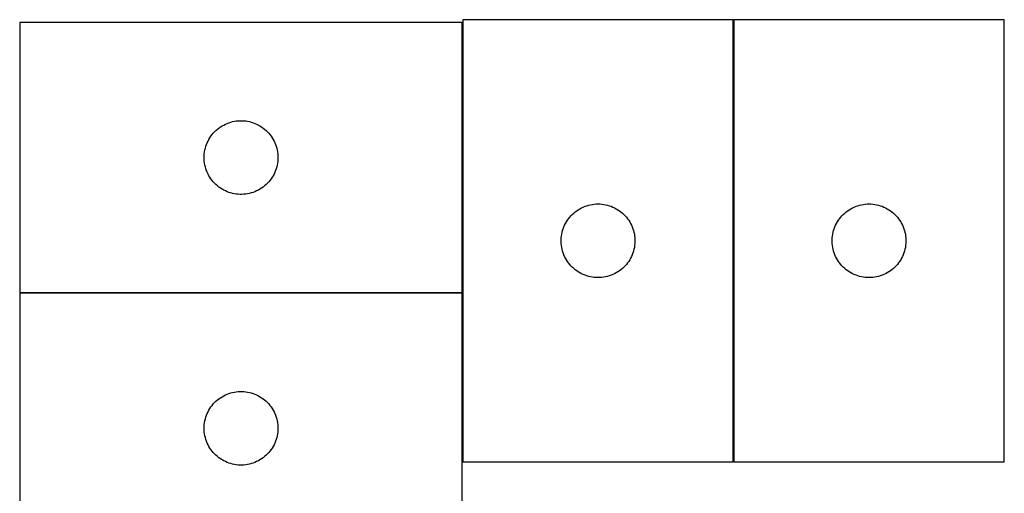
# Model space of a CAD drawing. Header units: millimetres. Extents: x 7 to 1493, y 7 to 2993.
# Tile 11 of 11: x 1083 to 1484, y 2801 to 2993. Entities that reach past the tile are written whole.
import ezdxf

# ---------------------------------------------------------------- set-up
doc = ezdxf.new("R2010")
doc.units = ezdxf.units.MM
doc.layers.add('COMMON', color=5, linetype='CONTINUOUS', true_color=0x0000ff)
doc.layers.add('CUT', color=7, linetype='CONTINUOUS', true_color=0x000000)

msp = doc.modelspace()

# ---------------------------------------------------------------- linework, layer by layer
at = {"layer": 'COMMON'}
for p, q in [((1263.418369, 2992.370179), (1263.418369, 2882.370179)), ((1373.618371, 2813.482973), (1373.618371, 2993.482973)), ((1083.318369, 2882.270178), (1263.318369, 2882.270178)), ((1263.418369, 2882.170178), (1263.418369, 2813.482973))]:
    msp.add_line(p, q, dxfattribs=at)
at = {"layer": 'CUT'}
for p, q in [((1263.318369, 2992.370179), (1083.318369, 2992.370179)), ((1083.318369, 2992.370179), (1083.318369, 2882.370179)), ((1263.318369, 2882.370179), (1263.318369, 2992.370179)), ((1373.51837, 2993.482973), (1263.51837, 2993.482973)), ((1263.51837, 2993.482973), (1263.51837, 2813.482973)), ((1373.51837, 2813.482973), (1373.51837, 2993.482973)), ((1483.718371, 2993.482973), (1373.718371, 2993.482973)), ((1373.718371, 2993.482973), (1373.718371, 2813.482973)), ((1483.718371, 2813.482973), (1483.718371, 2993.482973)), ((1166.268717, 2950.610361), (1166.959653, 2950.955713)), ((1166.959653, 2950.955713), (1167.66745, 2951.265039)), ((1167.66745, 2951.265039), (1168.390233, 2951.537518)), ((1168.390233, 2951.537518), (1169.126084, 2951.772427)), ((1169.126084, 2951.772427), (1169.873052, 2951.969145)), ((1169.873052, 2951.969145), (1170.629157, 2952.127148)), ((1170.629157, 2952.127148), (1171.392393, 2952.246019)), ((1171.392393, 2952.246019), (1172.160737, 2952.325442)), ((1172.160737, 2952.325442), (1172.93215, 2952.365206)), ((1172.93215, 2952.365206), (1173.704587, 2952.365206)), ((1173.704587, 2952.365206), (1174.476001, 2952.325442)), ((1174.476001, 2952.325442), (1175.244344, 2952.246019)), ((1175.244344, 2952.246019), (1176.00758, 2952.127148)), ((1176.00758, 2952.127148), (1176.763685, 2951.969145)), ((1176.763685, 2951.969145), (1177.510653, 2951.772427)), ((1177.510653, 2951.772427), (1178.246504, 2951.537518)), ((1178.246504, 2951.537518), (1178.969287, 2951.265039)), ((1178.969287, 2951.265039), (1179.677084, 2950.955713)), ((1179.677084, 2950.955713), (1180.36802, 2950.610361)), ((1161.556571, 2946.679321), (1162.05139, 2947.272461)), ((1162.05139, 2947.272461), (1162.576086, 2947.839341)), ((1162.576086, 2947.839341), (1163.129269, 2948.37846)), ((1163.129269, 2948.37846), (1163.709471, 2948.888386)), ((1163.709471, 2948.888386), (1164.315154, 2949.367768)), ((1164.315154, 2949.367768), (1164.944713, 2949.815334)), ((1164.944713, 2949.815334), (1165.596477, 2950.229899)), ((1165.596477, 2950.229899), (1166.268717, 2950.610361)), ((1180.36802, 2950.610361), (1181.040261, 2950.229899)), ((1181.040261, 2950.229899), (1181.692024, 2949.815334)), ((1181.692024, 2949.815334), (1182.321583, 2949.367768)), ((1182.321583, 2949.367768), (1182.927266, 2948.888386)), ((1182.927266, 2948.888386), (1183.507469, 2948.37846)), ((1183.507469, 2948.37846), (1184.060651, 2947.839341)), ((1184.060651, 2947.839341), (1184.585348, 2947.272461)), ((1184.585348, 2947.272461), (1185.080166, 2946.679321)), ((1159.282616, 2942.66146), (1159.573615, 2943.376988)), ((1159.573615, 2943.376988), (1159.901062, 2944.076586)), ((1159.901062, 2944.076586), (1160.26409, 2944.7584)), ((1160.26409, 2944.7584), (1160.661735, 2945.420622)), ((1160.661735, 2945.420622), (1161.092944, 2946.061496)), ((1161.092944, 2946.061496), (1161.556571, 2946.679321)), ((1185.080166, 2946.679321), (1185.543794, 2946.061496)), ((1185.543794, 2946.061496), (1185.975002, 2945.420622)), ((1185.975002, 2945.420622), (1186.372647, 2944.7584)), ((1186.372647, 2944.7584), (1186.735675, 2944.076586)), ((1186.735675, 2944.076586), (1187.063122, 2943.376988)), ((1187.063122, 2943.376988), (1187.354121, 2942.66146)), ((1158.39787, 2938.912494), (1158.49705, 2939.678538)), ((1158.49705, 2939.678538), (1158.635533, 2940.43846)), ((1158.635533, 2940.43846), (1158.812953, 2941.190246)), ((1158.812953, 2941.190246), (1159.028838, 2941.931902)), ((1159.028838, 2941.931902), (1159.282616, 2942.66146)), ((1187.354121, 2942.66146), (1187.607899, 2941.931902)), ((1187.607899, 2941.931902), (1187.823784, 2941.190246)), ((1187.823784, 2941.190246), (1188.001204, 2940.43846)), ((1188.001204, 2940.43846), (1188.139687, 2939.678538)), ((1188.139687, 2939.678538), (1188.238867, 2938.912494)), ((1158.318369, 2937.370179), (1158.338257, 2938.14236)), ((1158.338257, 2936.597998), (1158.318369, 2937.370179)), ((1158.338257, 2938.14236), (1158.39787, 2938.912494)), ((1158.39787, 2935.827864), (1158.338257, 2936.597998)), ((1158.49705, 2935.06182), (1158.39787, 2935.827864)), ((1158.635533, 2934.301898), (1158.49705, 2935.06182)), ((1188.139687, 2935.06182), (1188.001204, 2934.301898)), ((1188.238867, 2935.827864), (1188.139687, 2935.06182)), ((1188.238867, 2938.912494), (1188.29848, 2938.14236)), ((1188.29848, 2936.597998), (1188.238867, 2935.827864)), ((1188.29848, 2938.14236), (1188.318369, 2937.370179)), ((1188.318369, 2937.370179), (1188.29848, 2936.597998)), ((1158.812953, 2933.550112), (1158.635533, 2934.301898)), ((1159.028838, 2932.808457), (1158.812953, 2933.550112)), ((1159.282616, 2932.078898), (1159.028838, 2932.808457)), ((1159.573615, 2931.363371), (1159.282616, 2932.078898)), ((1159.901062, 2930.663772), (1159.573615, 2931.363371)), ((1187.063122, 2931.363371), (1186.735675, 2930.663772)), ((1187.354121, 2932.078898), (1187.063122, 2931.363371)), ((1187.607899, 2932.808457), (1187.354121, 2932.078898)), ((1187.823784, 2933.550112), (1187.607899, 2932.808457)), ((1188.001204, 2934.301898), (1187.823784, 2933.550112)), ((1160.26409, 2929.981958), (1159.901062, 2930.663772)), ((1160.661735, 2929.319736), (1160.26409, 2929.981958)), ((1161.092944, 2928.678863), (1160.661735, 2929.319736)), ((1161.556571, 2928.061037), (1161.092944, 2928.678863)), ((1162.05139, 2927.467897), (1161.556571, 2928.061037)), ((1162.576086, 2926.901017), (1162.05139, 2927.467897)), ((1184.585348, 2927.467897), (1184.060651, 2926.901017)), ((1185.080166, 2928.061037), (1184.585348, 2927.467897)), ((1185.543794, 2928.678863), (1185.080166, 2928.061037)), ((1185.975002, 2929.319736), (1185.543794, 2928.678863)), ((1186.372647, 2929.981958), (1185.975002, 2929.319736)), ((1186.735675, 2930.663772), (1186.372647, 2929.981958)), ((1163.129269, 2926.361899), (1162.576086, 2926.901017)), ((1163.709471, 2925.851972), (1163.129269, 2926.361899)), ((1164.315154, 2925.37259), (1163.709471, 2925.851972)), ((1164.944713, 2924.925024), (1164.315154, 2925.37259)), ((1165.596477, 2924.51046), (1164.944713, 2924.925024)), ((1166.268717, 2924.129997), (1165.596477, 2924.51046)), ((1166.959653, 2923.784645), (1166.268717, 2924.129997)), ((1167.66745, 2923.47532), (1166.959653, 2923.784645)), ((1168.390233, 2923.202841), (1167.66745, 2923.47532)), ((1169.126084, 2922.967931), (1168.390233, 2923.202841)), ((1169.873052, 2922.771214), (1169.126084, 2922.967931)), ((1177.510653, 2922.967931), (1176.763685, 2922.771214)), ((1178.246504, 2923.202841), (1177.510653, 2922.967931)), ((1178.969287, 2923.47532), (1178.246504, 2923.202841)), ((1179.677084, 2923.784645), (1178.969287, 2923.47532)), ((1180.36802, 2924.129997), (1179.677084, 2923.784645)), ((1181.040261, 2924.51046), (1180.36802, 2924.129997)), ((1181.692024, 2924.925024), (1181.040261, 2924.51046)), ((1182.321583, 2925.37259), (1181.692024, 2924.925024)), ((1182.927266, 2925.851972), (1182.321583, 2925.37259)), ((1183.507469, 2926.361899), (1182.927266, 2925.851972)), ((1184.060651, 2926.901017), (1183.507469, 2926.361899)), ((1170.629157, 2922.61321), (1169.873052, 2922.771214)), ((1171.392393, 2922.494339), (1170.629157, 2922.61321)), ((1172.160737, 2922.414916), (1171.392393, 2922.494339)), ((1172.93215, 2922.375152), (1172.160737, 2922.414916)), ((1173.704587, 2922.375152), (1172.93215, 2922.375152)), ((1174.476001, 2922.414916), (1173.704587, 2922.375152)), ((1175.244344, 2922.494339), (1174.476001, 2922.414916)), ((1176.00758, 2922.61321), (1175.244344, 2922.494339)), ((1176.763685, 2922.771214), (1176.00758, 2922.61321)), ((1308.616088, 2914.749952), (1309.209227, 2915.24477)), ((1309.209227, 2915.24477), (1309.827053, 2915.708398)), ((1309.827053, 2915.708398), (1310.467927, 2916.139607)), ((1310.467927, 2916.139607), (1311.130149, 2916.537252)), ((1311.130149, 2916.537252), (1311.811963, 2916.900279)), ((1311.811963, 2916.900279), (1312.511561, 2917.227727)), ((1312.511561, 2917.227727), (1313.227088, 2917.518725)), ((1313.227088, 2917.518725), (1313.956647, 2917.772504)), ((1313.956647, 2917.772504), (1314.698303, 2917.988389)), ((1314.698303, 2917.988389), (1315.450089, 2918.165808)), ((1315.450089, 2918.165808), (1316.210011, 2918.304292)), ((1316.210011, 2918.304292), (1316.976055, 2918.403471)), ((1316.976055, 2918.403471), (1317.746188, 2918.463085)), ((1317.746188, 2918.463085), (1318.51837, 2918.482973)), ((1318.51837, 2918.482973), (1319.290551, 2918.463085)), ((1319.290551, 2918.463085), (1320.060685, 2918.403471)), ((1320.060685, 2918.403471), (1320.826728, 2918.304292)), ((1320.826728, 2918.304292), (1321.586651, 2918.165808)), ((1321.586651, 2918.165808), (1322.338436, 2917.988389)), ((1322.338436, 2917.988389), (1323.080092, 2917.772504)), ((1323.080092, 2917.772504), (1323.809651, 2917.518725)), ((1323.809651, 2917.518725), (1324.525178, 2917.227727)), ((1324.525178, 2917.227727), (1325.224776, 2916.900279)), ((1325.224776, 2916.900279), (1325.906591, 2916.537252)), ((1325.906591, 2916.537252), (1326.568813, 2916.139607)), ((1326.568813, 2916.139607), (1327.209686, 2915.708398)), ((1327.209686, 2915.708398), (1327.827512, 2915.24477)), ((1327.827512, 2915.24477), (1328.420651, 2914.749952)), ((1418.816089, 2914.749952), (1419.409228, 2915.24477)), ((1419.409228, 2915.24477), (1420.027054, 2915.708398)), ((1420.027054, 2915.708398), (1420.667928, 2916.139607)), ((1420.667928, 2916.139607), (1421.33015, 2916.537252)), ((1421.33015, 2916.537252), (1422.011964, 2916.900279)), ((1422.011964, 2916.900279), (1422.711562, 2917.227727)), ((1422.711562, 2917.227727), (1423.427089, 2917.518725)), ((1423.427089, 2917.518725), (1424.156648, 2917.772504)), ((1424.156648, 2917.772504), (1424.898304, 2917.988389)), ((1424.898304, 2917.988389), (1425.65009, 2918.165808)), ((1425.65009, 2918.165808), (1426.410012, 2918.304292)), ((1426.410012, 2918.304292), (1427.176056, 2918.403471)), ((1427.176056, 2918.403471), (1427.946189, 2918.463085)), ((1427.946189, 2918.463085), (1428.718371, 2918.482973)), ((1428.718371, 2918.482973), (1429.490552, 2918.463085)), ((1429.490552, 2918.463085), (1430.260686, 2918.403471)), ((1430.260686, 2918.403471), (1431.026729, 2918.304292)), ((1431.026729, 2918.304292), (1431.786652, 2918.165808)), ((1431.786652, 2918.165808), (1432.538437, 2917.988389)), ((1432.538437, 2917.988389), (1433.280093, 2917.772504)), ((1433.280093, 2917.772504), (1434.009652, 2917.518725)), ((1434.009652, 2917.518725), (1434.725179, 2917.227727)), ((1434.725179, 2917.227727), (1435.424777, 2916.900279)), ((1435.424777, 2916.900279), (1436.106592, 2916.537252)), ((1436.106592, 2916.537252), (1436.768814, 2916.139607)), ((1436.768814, 2916.139607), (1437.409687, 2915.708398)), ((1437.409687, 2915.708398), (1438.027513, 2915.24477)), ((1438.027513, 2915.24477), (1438.620652, 2914.749952)), ((1305.278188, 2910.532624), (1305.65865, 2911.204865)), ((1305.65865, 2911.204865), (1306.073214, 2911.856629)), ((1306.073214, 2911.856629), (1306.520781, 2912.486187)), ((1306.520781, 2912.486187), (1307.000163, 2913.091871)), ((1307.000163, 2913.091871), (1307.510089, 2913.672073)), ((1307.510089, 2913.672073), (1308.049207, 2914.225256)), ((1308.049207, 2914.225256), (1308.616088, 2914.749952)), ((1328.420651, 2914.749952), (1328.987532, 2914.225256)), ((1328.987532, 2914.225256), (1329.52665, 2913.672073)), ((1329.52665, 2913.672073), (1330.036576, 2913.091871)), ((1330.036576, 2913.091871), (1330.515958, 2912.486187)), ((1330.515958, 2912.486187), (1330.963525, 2911.856629)), ((1330.963525, 2911.856629), (1331.378089, 2911.204865)), ((1331.378089, 2911.204865), (1331.758552, 2910.532624)), ((1415.478189, 2910.532624), (1415.858651, 2911.204865)), ((1415.858651, 2911.204865), (1416.273215, 2911.856629)), ((1416.273215, 2911.856629), (1416.720782, 2912.486187)), ((1416.720782, 2912.486187), (1417.200164, 2913.091871)), ((1417.200164, 2913.091871), (1417.71009, 2913.672073)), ((1417.71009, 2913.672073), (1418.249208, 2914.225256)), ((1418.249208, 2914.225256), (1418.816089, 2914.749952)), ((1438.620652, 2914.749952), (1439.187533, 2914.225256)), ((1439.187533, 2914.225256), (1439.726651, 2913.672073)), ((1439.726651, 2913.672073), (1440.236577, 2913.091871)), ((1440.236577, 2913.091871), (1440.715959, 2912.486187)), ((1440.715959, 2912.486187), (1441.163526, 2911.856629)), ((1441.163526, 2911.856629), (1441.57809, 2911.204865)), ((1441.57809, 2911.204865), (1441.958553, 2910.532624)), ((1303.7614, 2906.172185), (1303.919404, 2906.928289)), ((1303.919404, 2906.928289), (1304.116121, 2907.675258)), ((1304.116121, 2907.675258), (1304.351031, 2908.411109)), ((1304.351031, 2908.411109), (1304.62351, 2909.133892)), ((1304.62351, 2909.133892), (1304.932836, 2909.841689)), ((1304.932836, 2909.841689), (1305.278188, 2910.532624)), ((1331.758552, 2910.532624), (1332.103904, 2909.841689)), ((1332.103904, 2909.841689), (1332.413229, 2909.133892)), ((1332.413229, 2909.133892), (1332.685708, 2908.411109)), ((1332.685708, 2908.411109), (1332.920618, 2907.675258)), ((1332.920618, 2907.675258), (1333.117335, 2906.928289)), ((1333.117335, 2906.928289), (1333.275339, 2906.172185)), ((1413.961401, 2906.172185), (1414.119405, 2906.928289)), ((1414.119405, 2906.928289), (1414.316122, 2907.675258)), ((1414.316122, 2907.675258), (1414.551032, 2908.411109)), ((1414.551032, 2908.411109), (1414.823511, 2909.133892)), ((1414.823511, 2909.133892), (1415.132837, 2909.841689)), ((1415.132837, 2909.841689), (1415.478189, 2910.532624)), ((1441.958553, 2910.532624), (1442.303905, 2909.841689)), ((1442.303905, 2909.841689), (1442.61323, 2909.133892)), ((1442.61323, 2909.133892), (1442.885709, 2908.411109)), ((1442.885709, 2908.411109), (1443.120619, 2907.675258)), ((1443.120619, 2907.675258), (1443.317336, 2906.928289)), ((1443.317336, 2906.928289), (1443.47534, 2906.172185)), ((1303.523343, 2903.869192), (1303.563107, 2904.640605)), ((1303.523343, 2903.096754), (1303.523343, 2903.869192)), ((1303.563107, 2902.325341), (1303.523343, 2903.096754)), ((1303.563107, 2904.640605), (1303.642529, 2905.408949)), ((1303.642529, 2905.408949), (1303.7614, 2906.172185)), ((1333.275339, 2906.172185), (1333.39421, 2905.408949)), ((1333.39421, 2905.408949), (1333.473632, 2904.640605)), ((1333.473632, 2904.640605), (1333.513397, 2903.869192)), ((1333.513397, 2903.096754), (1333.473632, 2902.325341)), ((1333.513397, 2903.869192), (1333.513397, 2903.096754)), ((1413.723344, 2903.869192), (1413.763108, 2904.640605)), ((1413.723344, 2903.096754), (1413.723344, 2903.869192)), ((1413.763108, 2902.325341), (1413.723344, 2903.096754)), ((1413.763108, 2904.640605), (1413.84253, 2905.408949)), ((1413.84253, 2905.408949), (1413.961401, 2906.172185)), ((1443.47534, 2906.172185), (1443.594211, 2905.408949)), ((1443.594211, 2905.408949), (1443.673633, 2904.640605)), ((1443.673633, 2904.640605), (1443.713398, 2903.869192)), ((1443.713398, 2903.096754), (1443.673633, 2902.325341)), ((1443.713398, 2903.869192), (1443.713398, 2903.096754)), ((1303.642529, 2901.556998), (1303.563107, 2902.325341)), ((1303.7614, 2900.793762), (1303.642529, 2901.556998)), ((1303.919404, 2900.037657), (1303.7614, 2900.793762)), ((1304.116121, 2899.290689), (1303.919404, 2900.037657)), ((1304.351031, 2898.554837), (1304.116121, 2899.290689)), ((1332.920618, 2899.290689), (1332.685708, 2898.554837)), ((1333.117335, 2900.037657), (1332.920618, 2899.290689)), ((1333.275339, 2900.793762), (1333.117335, 2900.037657)), ((1333.39421, 2901.556998), (1333.275339, 2900.793762)), ((1333.473632, 2902.325341), (1333.39421, 2901.556998)), ((1413.84253, 2901.556998), (1413.763108, 2902.325341)), ((1413.961401, 2900.793762), (1413.84253, 2901.556998)), ((1414.119405, 2900.037657), (1413.961401, 2900.793762)), ((1414.316122, 2899.290689), (1414.119405, 2900.037657)), ((1414.551032, 2898.554837), (1414.316122, 2899.290689)), ((1443.120619, 2899.290689), (1442.885709, 2898.554837)), ((1443.317336, 2900.037657), (1443.120619, 2899.290689)), ((1443.47534, 2900.793762), (1443.317336, 2900.037657)), ((1443.594211, 2901.556998), (1443.47534, 2900.793762)), ((1443.673633, 2902.325341), (1443.594211, 2901.556998)), ((1304.62351, 2897.832055), (1304.351031, 2898.554837)), ((1304.932836, 2897.124257), (1304.62351, 2897.832055)), ((1305.278188, 2896.433322), (1304.932836, 2897.124257)), ((1305.65865, 2895.761081), (1305.278188, 2896.433322)), ((1306.073214, 2895.109317), (1305.65865, 2895.761081)), ((1306.520781, 2894.479759), (1306.073214, 2895.109317)), ((1330.963525, 2895.109317), (1330.515958, 2894.479759)), ((1331.378089, 2895.761081), (1330.963525, 2895.109317)), ((1331.758552, 2896.433322), (1331.378089, 2895.761081)), ((1332.103904, 2897.124257), (1331.758552, 2896.433322)), ((1332.413229, 2897.832055), (1332.103904, 2897.124257)), ((1332.685708, 2898.554837), (1332.413229, 2897.832055)), ((1414.823511, 2897.832055), (1414.551032, 2898.554837)), ((1415.132837, 2897.124257), (1414.823511, 2897.832055)), ((1415.478189, 2896.433322), (1415.132837, 2897.124257)), ((1415.858651, 2895.761081), (1415.478189, 2896.433322)), ((1416.273215, 2895.109317), (1415.858651, 2895.761081)), ((1416.720782, 2894.479759), (1416.273215, 2895.109317)), ((1441.163526, 2895.109317), (1440.715959, 2894.479759)), ((1441.57809, 2895.761081), (1441.163526, 2895.109317)), ((1441.958553, 2896.433322), (1441.57809, 2895.761081)), ((1442.303905, 2897.124257), (1441.958553, 2896.433322)), ((1442.61323, 2897.832055), (1442.303905, 2897.124257)), ((1442.885709, 2898.554837), (1442.61323, 2897.832055)), ((1307.000163, 2893.874075), (1306.520781, 2894.479759)), ((1307.510089, 2893.293873), (1307.000163, 2893.874075)), ((1308.049207, 2892.74069), (1307.510089, 2893.293873)), ((1308.616088, 2892.215994), (1308.049207, 2892.74069)), ((1309.209227, 2891.721176), (1308.616088, 2892.215994)), ((1309.827053, 2891.257548), (1309.209227, 2891.721176)), ((1310.467927, 2890.82634), (1309.827053, 2891.257548)), ((1327.209686, 2891.257548), (1326.568813, 2890.82634)), ((1327.827512, 2891.721176), (1327.209686, 2891.257548)), ((1328.420651, 2892.215994), (1327.827512, 2891.721176)), ((1328.987532, 2892.74069), (1328.420651, 2892.215994)), ((1329.52665, 2893.293873), (1328.987532, 2892.74069)), ((1330.036576, 2893.874075), (1329.52665, 2893.293873)), ((1330.515958, 2894.479759), (1330.036576, 2893.874075)), ((1417.200164, 2893.874075), (1416.720782, 2894.479759)), ((1417.71009, 2893.293873), (1417.200164, 2893.874075)), ((1418.249208, 2892.74069), (1417.71009, 2893.293873)), ((1418.816089, 2892.215994), (1418.249208, 2892.74069)), ((1419.409228, 2891.721176), (1418.816089, 2892.215994)), ((1420.027054, 2891.257548), (1419.409228, 2891.721176)), ((1420.667928, 2890.82634), (1420.027054, 2891.257548)), ((1437.409687, 2891.257548), (1436.768814, 2890.82634)), ((1438.027513, 2891.721176), (1437.409687, 2891.257548)), ((1438.620652, 2892.215994), (1438.027513, 2891.721176)), ((1439.187533, 2892.74069), (1438.620652, 2892.215994)), ((1439.726651, 2893.293873), (1439.187533, 2892.74069)), ((1440.236577, 2893.874075), (1439.726651, 2893.293873)), ((1440.715959, 2894.479759), (1440.236577, 2893.874075)), ((1311.130149, 2890.428695), (1310.467927, 2890.82634)), ((1311.811963, 2890.065667), (1311.130149, 2890.428695)), ((1312.511561, 2889.73822), (1311.811963, 2890.065667)), ((1313.227088, 2889.447221), (1312.511561, 2889.73822)), ((1313.956647, 2889.193442), (1313.227088, 2889.447221)), ((1314.698303, 2888.977557), (1313.956647, 2889.193442)), ((1315.450089, 2888.800138), (1314.698303, 2888.977557)), ((1316.210011, 2888.661655), (1315.450089, 2888.800138)), ((1316.976055, 2888.562475), (1316.210011, 2888.661655)), ((1317.746188, 2888.502862), (1316.976055, 2888.562475)), ((1318.51837, 2888.482973), (1317.746188, 2888.502862)), ((1319.290551, 2888.502862), (1318.51837, 2888.482973)), ((1320.060685, 2888.562475), (1319.290551, 2888.502862)), ((1320.826728, 2888.661655), (1320.060685, 2888.562475)), ((1321.586651, 2888.800138), (1320.826728, 2888.661655)), ((1322.338436, 2888.977557), (1321.586651, 2888.800138)), ((1323.080092, 2889.193442), (1322.338436, 2888.977557)), ((1323.809651, 2889.447221), (1323.080092, 2889.193442)), ((1324.525178, 2889.73822), (1323.809651, 2889.447221)), ((1325.224776, 2890.065667), (1324.525178, 2889.73822)), ((1325.906591, 2890.428695), (1325.224776, 2890.065667)), ((1326.568813, 2890.82634), (1325.906591, 2890.428695)), ((1421.33015, 2890.428695), (1420.667928, 2890.82634)), ((1422.011964, 2890.065667), (1421.33015, 2890.428695)), ((1422.711562, 2889.73822), (1422.011964, 2890.065667)), ((1423.427089, 2889.447221), (1422.711562, 2889.73822)), ((1424.156648, 2889.193442), (1423.427089, 2889.447221)), ((1424.898304, 2888.977557), (1424.156648, 2889.193442)), ((1425.65009, 2888.800138), (1424.898304, 2888.977557)), ((1426.410012, 2888.661655), (1425.65009, 2888.800138)), ((1427.176056, 2888.562475), (1426.410012, 2888.661655)), ((1427.946189, 2888.502862), (1427.176056, 2888.562475)), ((1428.718371, 2888.482973), (1427.946189, 2888.502862)), ((1429.490552, 2888.502862), (1428.718371, 2888.482973)), ((1430.260686, 2888.562475), (1429.490552, 2888.502862)), ((1431.026729, 2888.661655), (1430.260686, 2888.562475)), ((1431.786652, 2888.800138), (1431.026729, 2888.661655)), ((1432.538437, 2888.977557), (1431.786652, 2888.800138)), ((1433.280093, 2889.193442), (1432.538437, 2888.977557)), ((1434.009652, 2889.447221), (1433.280093, 2889.193442)), ((1434.725179, 2889.73822), (1434.009652, 2889.447221)), ((1435.424777, 2890.065667), (1434.725179, 2889.73822)), ((1436.106592, 2890.428695), (1435.424777, 2890.065667)), ((1436.768814, 2890.82634), (1436.106592, 2890.428695)), ((1083.318369, 2882.370179), (1263.318369, 2882.370179)), ((1263.318369, 2882.170178), (1083.318369, 2882.170178)), ((1083.318369, 2882.170178), (1083.318369, 2772.170178)), ((1263.318369, 2772.170178), (1263.318369, 2882.170178)), ((1163.709471, 2838.688385), (1164.315154, 2839.167767)), ((1164.315154, 2839.167767), (1164.944713, 2839.615333)), ((1164.944713, 2839.615333), (1165.596477, 2840.029898)), ((1165.596477, 2840.029898), (1166.268717, 2840.41036)), ((1166.268717, 2840.41036), (1166.959653, 2840.755712)), ((1166.959653, 2840.755712), (1167.66745, 2841.065038)), ((1167.66745, 2841.065038), (1168.390233, 2841.337517)), ((1168.390233, 2841.337517), (1169.126084, 2841.572426)), ((1169.126084, 2841.572426), (1169.873052, 2841.769144)), ((1169.873052, 2841.769144), (1170.629157, 2841.927147)), ((1170.629157, 2841.927147), (1171.392393, 2842.046018)), ((1171.392393, 2842.046018), (1172.160737, 2842.125441)), ((1172.160737, 2842.125441), (1172.93215, 2842.165205)), ((1172.93215, 2842.165205), (1173.704587, 2842.165205)), ((1173.704587, 2842.165205), (1174.476001, 2842.125441)), ((1174.476001, 2842.125441), (1175.244344, 2842.046018)), ((1175.244344, 2842.046018), (1176.00758, 2841.927147)), ((1176.00758, 2841.927147), (1176.763685, 2841.769144)), ((1176.763685, 2841.769144), (1177.510653, 2841.572426)), ((1177.510653, 2841.572426), (1178.246504, 2841.337517)), ((1178.246504, 2841.337517), (1178.969287, 2841.065038)), ((1178.969287, 2841.065038), (1179.677084, 2840.755712)), ((1179.677084, 2840.755712), (1180.36802, 2840.41036)), ((1180.36802, 2840.41036), (1181.040261, 2840.029898)), ((1181.040261, 2840.029898), (1181.692024, 2839.615333)), ((1181.692024, 2839.615333), (1182.321583, 2839.167767)), ((1182.321583, 2839.167767), (1182.927266, 2838.688385)), ((1160.26409, 2834.558399), (1160.661735, 2835.220621)), ((1160.661735, 2835.220621), (1161.092944, 2835.861495)), ((1161.092944, 2835.861495), (1161.556571, 2836.47932)), ((1161.556571, 2836.47932), (1162.05139, 2837.07246)), ((1162.05139, 2837.07246), (1162.576086, 2837.63934)), ((1162.576086, 2837.63934), (1163.129269, 2838.178459)), ((1163.129269, 2838.178459), (1163.709471, 2838.688385)), ((1182.927266, 2838.688385), (1183.507469, 2838.178459)), ((1183.507469, 2838.178459), (1184.060651, 2837.63934)), ((1184.060651, 2837.63934), (1184.585348, 2837.07246)), ((1184.585348, 2837.07246), (1185.080166, 2836.47932)), ((1185.080166, 2836.47932), (1185.543794, 2835.861495)), ((1185.543794, 2835.861495), (1185.975002, 2835.220621)), ((1185.975002, 2835.220621), (1186.372647, 2834.558399)), ((1158.635533, 2830.238459), (1158.812953, 2830.990245)), ((1158.812953, 2830.990245), (1159.028838, 2831.731901)), ((1159.028838, 2831.731901), (1159.282616, 2832.461459)), ((1159.282616, 2832.461459), (1159.573615, 2833.176987)), ((1159.573615, 2833.176987), (1159.901062, 2833.876585)), ((1159.901062, 2833.876585), (1160.26409, 2834.558399)), ((1186.372647, 2834.558399), (1186.735675, 2833.876585)), ((1186.735675, 2833.876585), (1187.063122, 2833.176987)), ((1187.063122, 2833.176987), (1187.354121, 2832.461459)), ((1187.354121, 2832.461459), (1187.607899, 2831.731901)), ((1187.607899, 2831.731901), (1187.823784, 2830.990245)), ((1187.823784, 2830.990245), (1188.001204, 2830.238459)), ((1158.318369, 2827.170178), (1158.338257, 2827.942359)), ((1158.338257, 2826.397997), (1158.318369, 2827.170178)), ((1158.338257, 2827.942359), (1158.39787, 2828.712493)), ((1158.39787, 2828.712493), (1158.49705, 2829.478537)), ((1158.49705, 2829.478537), (1158.635533, 2830.238459)), ((1188.001204, 2830.238459), (1188.139687, 2829.478537)), ((1188.139687, 2829.478537), (1188.238867, 2828.712493)), ((1188.238867, 2828.712493), (1188.29848, 2827.942359)), ((1188.29848, 2827.942359), (1188.318369, 2827.170178)), ((1188.318369, 2827.170178), (1188.29848, 2826.397997)), ((1158.39787, 2825.627863), (1158.338257, 2826.397997)), ((1158.49705, 2824.861819), (1158.39787, 2825.627863)), ((1158.635533, 2824.101897), (1158.49705, 2824.861819)), ((1158.812953, 2823.350111), (1158.635533, 2824.101897)), ((1159.028838, 2822.608456), (1158.812953, 2823.350111)), ((1187.823784, 2823.350111), (1187.607899, 2822.608456)), ((1188.001204, 2824.101897), (1187.823784, 2823.350111)), ((1188.139687, 2824.861819), (1188.001204, 2824.101897)), ((1188.238867, 2825.627863), (1188.139687, 2824.861819)), ((1188.29848, 2826.397997), (1188.238867, 2825.627863)), ((1159.282616, 2821.878897), (1159.028838, 2822.608456)), ((1159.573615, 2821.16337), (1159.282616, 2821.878897)), ((1159.901062, 2820.463771), (1159.573615, 2821.16337)), ((1160.26409, 2819.781957), (1159.901062, 2820.463771)), ((1160.661735, 2819.119735), (1160.26409, 2819.781957)), ((1161.092944, 2818.478862), (1160.661735, 2819.119735)), ((1185.975002, 2819.119735), (1185.543794, 2818.478862)), ((1186.372647, 2819.781957), (1185.975002, 2819.119735)), ((1186.735675, 2820.463771), (1186.372647, 2819.781957)), ((1187.063122, 2821.16337), (1186.735675, 2820.463771)), ((1187.354121, 2821.878897), (1187.063122, 2821.16337)), ((1187.607899, 2822.608456), (1187.354121, 2821.878897)), ((1161.556571, 2817.861036), (1161.092944, 2818.478862)), ((1162.05139, 2817.267896), (1161.556571, 2817.861036)), ((1162.576086, 2816.701016), (1162.05139, 2817.267896)), ((1163.129269, 2816.161898), (1162.576086, 2816.701016)), ((1163.709471, 2815.651971), (1163.129269, 2816.161898)), ((1164.315154, 2815.172589), (1163.709471, 2815.651971)), ((1164.944713, 2814.725023), (1164.315154, 2815.172589)), ((1182.321583, 2815.172589), (1181.692024, 2814.725023)), ((1182.927266, 2815.651971), (1182.321583, 2815.172589)), ((1183.507469, 2816.161898), (1182.927266, 2815.651971)), ((1184.060651, 2816.701016), (1183.507469, 2816.161898)), ((1184.585348, 2817.267896), (1184.060651, 2816.701016)), ((1185.080166, 2817.861036), (1184.585348, 2817.267896)), ((1185.543794, 2818.478862), (1185.080166, 2817.861036)), ((1165.596477, 2814.310459), (1164.944713, 2814.725023)), ((1166.268717, 2813.929996), (1165.596477, 2814.310459)), ((1166.959653, 2813.584644), (1166.268717, 2813.929996)), ((1167.66745, 2813.275319), (1166.959653, 2813.584644)), ((1168.390233, 2813.00284), (1167.66745, 2813.275319)), ((1169.126084, 2812.76793), (1168.390233, 2813.00284)), ((1169.873052, 2812.571213), (1169.126084, 2812.76793)), ((1170.629157, 2812.413209), (1169.873052, 2812.571213)), ((1171.392393, 2812.294338), (1170.629157, 2812.413209)), ((1172.160737, 2812.214915), (1171.392393, 2812.294338)), ((1172.93215, 2812.175151), (1172.160737, 2812.214915)), ((1173.704587, 2812.175151), (1172.93215, 2812.175151)), ((1174.476001, 2812.214915), (1173.704587, 2812.175151)), ((1175.244344, 2812.294338), (1174.476001, 2812.214915)), ((1176.00758, 2812.413209), (1175.244344, 2812.294338)), ((1176.763685, 2812.571213), (1176.00758, 2812.413209)), ((1177.510653, 2812.76793), (1176.763685, 2812.571213)), ((1178.246504, 2813.00284), (1177.510653, 2812.76793)), ((1178.969287, 2813.275319), (1178.246504, 2813.00284)), ((1179.677084, 2813.584644), (1178.969287, 2813.275319)), ((1180.36802, 2813.929996), (1179.677084, 2813.584644)), ((1181.040261, 2814.310459), (1180.36802, 2813.929996)), ((1181.692024, 2814.725023), (1181.040261, 2814.310459)), ((1263.51837, 2813.482973), (1373.51837, 2813.482973)), ((1373.718371, 2813.482973), (1483.718371, 2813.482973))]:
    msp.add_line(p, q, dxfattribs=at)

doc.saveas('drawing.dxf')
